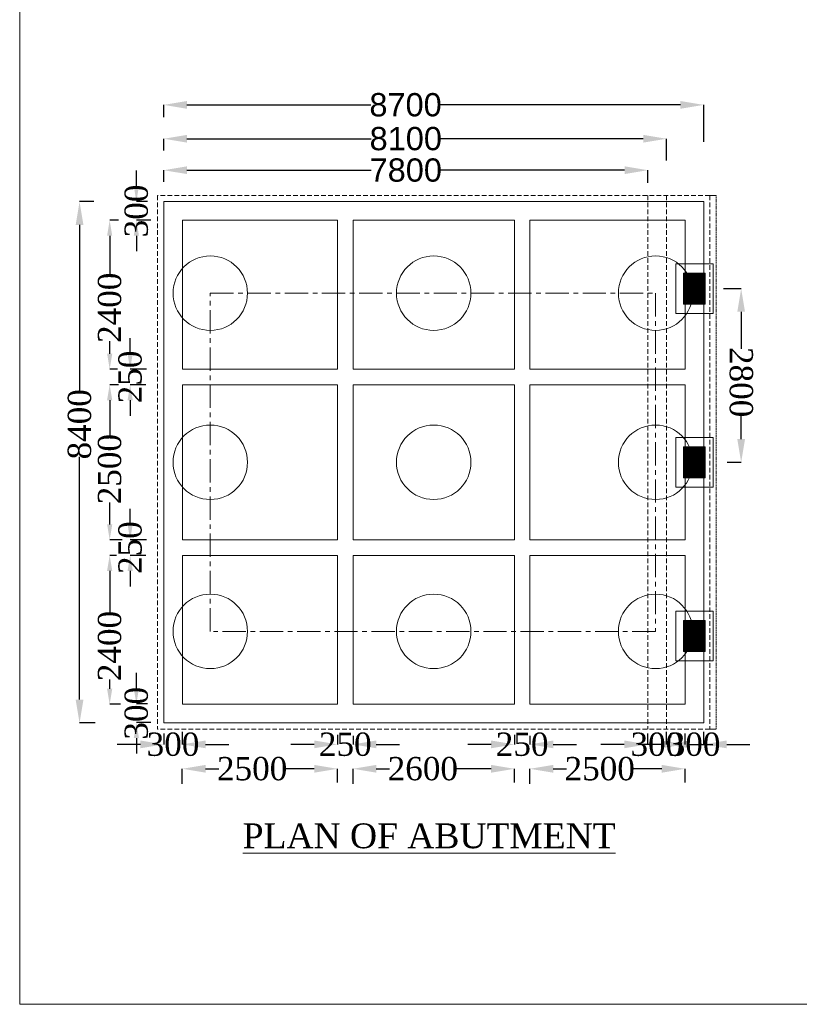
# Model space of a CAD drawing. Header units: millimetres. Extents: x 103078 to 28190236, y -3207472 to 320261.
# Tile 1 of 15: x 27853119 to 27903360, y -440868 to -377406. Entities that reach past the tile are written whole.
import ezdxf

# ---------------------------------------------------------------- set-up
doc = ezdxf.new("R2010")
doc.units = ezdxf.units.MM
doc.header["$LTSCALE"] = 60
doc.header["$MEASUREMENT"] = 0
doc.linetypes.add('CENTER', pattern=[2, 1.25, -0.25, 0.25, -0.25])
doc.linetypes.add('HIDDEN', pattern=[0.375, 0.25, -0.125])
doc.styles.add('PDF Arial Bold', font='times.ttf')
doc.dimstyles.get("Standard").update_dxf_attribs({"dimtxt": 400, "dimasz": 215, "dimexe": 0.18, "dimexo": 0.0625, "dimgap": 0.09, "dimtad": 0, "dimtih": 1, "dimtoh": 1, "dimdec": 0, "dimzin": 4, "dimdsep": 46, "dimtxsty": 'Standard', "dimblk": 'OPEN90', "dimcen": 0, "dimadec": 0, "dimazin": 1, "dimtfac": 1, "dimtdec": 0, "dimtix": 1, "dimtofl": 0, "dimtmove": 0, "dimatfit": 3, "dimldrblk": 'OPEN30', "dimfxl": 1, "dimtolj": 1, "dimtzin": 0, "dimarcsym": 0})

# ---------------------------------------------------------------- blocks, each defined once
blk = doc.blocks.new('*D6198')
at = {"color": 0, "linetype": 'Continuous', "lineweight": -2, "ltscale": 2, "transparency": 16777216}
for p, q in [((27860638, -388135), (27860638, -387135)), ((27861348, -389135), (27860637, -389135)), ((27861581, -390333), (27860637, -390333)), ((27860638, -391333), (27860638, -392333))]:
    blk.add_line(p, q, dxfattribs=at)
at = {"color": 0, "linetype": 'Continuous', "lineweight": 9, "ltscale": 2, "transparency": 16777216}
for points in [[(27860471, -388135), (27860804, -388135), (27860638, -389135)], [(27860471, -391333), (27860804, -391333), (27860638, -390333)]]:
    blk.add_solid(points, dxfattribs=at)
at = {"layer": 'Defpoints', "color": 0, "linetype": 'Continuous', "lineweight": 9, "ltscale": 2, "transparency": 16777216}
for p in [(27861348, -389135), (27860638, -390333), (27861581, -390333)]:
    blk.add_point(p, dxfattribs=at)
at = {"color": 0, "linetype": 'Continuous', "lineweight": 9, "ltscale": 2, "transparency": 16777216, "insert": (27860638, -389734), "char_height": 1500, "attachment_point": 5, "rotation": 90, "style": 'PDF Arial Bold'}
blk.add_mtext('\\A1;300', dxfattribs=at)
blk = doc.blocks.new('*D6199')
at = {"color": 0, "linetype": 'Continuous', "lineweight": -2, "ltscale": 2, "transparency": 16777216}
for p, q in [((27860638, -420511), (27860638, -419511)), ((27861348, -421511), (27860637, -421511)), ((27861581, -422709), (27860637, -422709)), ((27860638, -423709), (27860638, -424709))]:
    blk.add_line(p, q, dxfattribs=at)
at = {"color": 0, "linetype": 'Continuous', "lineweight": 9, "ltscale": 2, "transparency": 16777216}
for points in [[(27860471, -420511), (27860804, -420511), (27860638, -421511)], [(27860471, -423709), (27860804, -423709), (27860638, -422709)]]:
    blk.add_solid(points, dxfattribs=at)
at = {"layer": 'Defpoints', "color": 0, "linetype": 'Continuous', "lineweight": 9, "ltscale": 2, "transparency": 16777216}
for p in [(27861348, -421511), (27860638, -422709), (27861581, -422709)]:
    blk.add_point(p, dxfattribs=at)
at = {"color": 0, "linetype": 'Continuous', "lineweight": 9, "ltscale": 2, "transparency": 16777216, "insert": (27860638, -422110), "char_height": 1500, "attachment_point": 5, "rotation": 90, "style": 'PDF Arial Bold'}
blk.add_mtext('\\A1;300', dxfattribs=at)
blk = doc.blocks.new('*D6200')
at = {"color": 0, "linetype": 'Continuous', "lineweight": -2, "ltscale": 2, "transparency": 16777216}
for p, q in [((27860238, -398933), (27860238, -397933)), ((27861288, -399933), (27860237, -399933)), ((27861242, -400933), (27860237, -400933)), ((27860238, -401933), (27860238, -402933))]:
    blk.add_line(p, q, dxfattribs=at)
at = {"color": 0, "linetype": 'Continuous', "lineweight": 9, "ltscale": 2, "transparency": 16777216}
for points in [[(27860071, -398933), (27860404, -398933), (27860238, -399933)], [(27860071, -401933), (27860404, -401933), (27860238, -400933)]]:
    blk.add_solid(points, dxfattribs=at)
at = {"layer": 'Defpoints', "color": 0, "linetype": 'Continuous', "lineweight": 9, "ltscale": 2, "transparency": 16777216}
for p in [(27861288, -399933), (27860238, -400933), (27861242, -400933)]:
    blk.add_point(p, dxfattribs=at)
at = {"color": 0, "linetype": 'Continuous', "lineweight": 9, "ltscale": 2, "transparency": 16777216, "insert": (27860238, -400433), "char_height": 1500, "attachment_point": 5, "rotation": 90, "style": 'PDF Arial Bold'}
blk.add_mtext('\\A1;250', dxfattribs=at)
blk = doc.blocks.new('*D6201')
at = {"color": 0, "linetype": 'Continuous', "lineweight": -2, "ltscale": 2, "transparency": 16777216}
for p, q in [((27857888, -389133), (27856978, -389133)), ((27856978, -390633), (27856978, -401375)), ((27856978, -421233), (27856978, -405592)), ((27857992, -422733), (27856978, -422733))]:
    blk.add_line(p, q, dxfattribs=at)
at = {"color": 0, "linetype": 'Continuous', "lineweight": 9, "ltscale": 2, "transparency": 16777216}
for points in [[(27856728, -390633), (27857228, -390633), (27856978, -389133)], [(27856728, -421233), (27857228, -421233), (27856978, -422733)]]:
    blk.add_solid(points, dxfattribs=at)
at = {"layer": 'Defpoints', "color": 0, "linetype": 'Continuous', "lineweight": 9, "ltscale": 2, "transparency": 16777216}
for p in [(27857888, -389133), (27856978, -422733), (27857992, -422733)]:
    blk.add_point(p, dxfattribs=at)
at = {"color": 0, "linetype": 'Continuous', "lineweight": 9, "ltscale": 2, "transparency": 16777216, "insert": (27856978, -403484), "char_height": 1500, "attachment_point": 5, "rotation": 90, "style": 'PDF Arial Bold'}
blk.add_mtext('\\A1;8400', dxfattribs=at)
blk = doc.blocks.new('*D6202')
at = {"color": 0, "linetype": 'Continuous', "lineweight": -2, "ltscale": 2, "transparency": 16777216}
for p, q in [((27859496, -390333), (27858918, -390333)), ((27858918, -391333), (27858918, -393823)), ((27858918, -398933), (27858918, -398126)), ((27859423, -399933), (27858918, -399933))]:
    blk.add_line(p, q, dxfattribs=at)
at = {"color": 0, "linetype": 'Continuous', "lineweight": 9, "ltscale": 2, "transparency": 16777216}
for points in [[(27858752, -391333), (27859085, -391333), (27858918, -390333)], [(27858752, -398933), (27859085, -398933), (27858918, -399933)]]:
    blk.add_solid(points, dxfattribs=at)
at = {"layer": 'Defpoints', "color": 0, "linetype": 'Continuous', "lineweight": 9, "ltscale": 2, "transparency": 16777216}
for p in [(27859496, -390333), (27858918, -399933), (27859423, -399933)]:
    blk.add_point(p, dxfattribs=at)
at = {"color": 0, "linetype": 'Continuous', "lineweight": 9, "ltscale": 2, "transparency": 16777216, "insert": (27858918, -395975), "char_height": 1500, "attachment_point": 5, "rotation": 90, "style": 'PDF Arial Bold'}
blk.add_mtext('\\A1;2400', dxfattribs=at)
blk = doc.blocks.new('*D6203')
at = {"color": 0, "linetype": 'Continuous', "lineweight": -2, "ltscale": 2, "transparency": 16777216}
for p, q in [((27859485, -400933), (27858918, -400933)), ((27858918, -401933), (27858918, -404223)), ((27858918, -409933), (27858918, -408526)), ((27859729, -410933), (27858918, -410933))]:
    blk.add_line(p, q, dxfattribs=at)
at = {"color": 0, "linetype": 'Continuous', "lineweight": 9, "ltscale": 2, "transparency": 16777216}
for points in [[(27858752, -401933), (27859085, -401933), (27858918, -400933)], [(27858752, -409933), (27859085, -409933), (27858918, -410933)]]:
    blk.add_solid(points, dxfattribs=at)
at = {"layer": 'Defpoints', "color": 0, "linetype": 'Continuous', "lineweight": 9, "ltscale": 2, "transparency": 16777216}
for p in [(27859485, -400933), (27858918, -410933), (27859729, -410933)]:
    blk.add_point(p, dxfattribs=at)
at = {"color": 0, "linetype": 'Continuous', "lineweight": 9, "ltscale": 2, "transparency": 16777216, "insert": (27858918, -406375), "char_height": 1500, "attachment_point": 5, "rotation": 90, "style": 'PDF Arial Bold'}
blk.add_mtext('\\A1;2500', dxfattribs=at)
blk = doc.blocks.new('*D6204')
at = {"color": 0, "linetype": 'Continuous', "lineweight": -2, "ltscale": 2, "transparency": 16777216}
for p, q in [((27859361, -411933), (27858918, -411933)), ((27858918, -412933), (27858918, -415623)), ((27858918, -420533), (27858918, -419926)), ((27859608, -421533), (27858918, -421533))]:
    blk.add_line(p, q, dxfattribs=at)
at = {"color": 0, "linetype": 'Continuous', "lineweight": 9, "ltscale": 2, "transparency": 16777216}
for points in [[(27858752, -412933), (27859085, -412933), (27858918, -411933)], [(27858752, -420533), (27859085, -420533), (27858918, -421533)]]:
    blk.add_solid(points, dxfattribs=at)
at = {"layer": 'Defpoints', "color": 0, "linetype": 'Continuous', "lineweight": 9, "ltscale": 2, "transparency": 16777216}
for p in [(27859361, -411933), (27858918, -421533), (27859608, -421533)]:
    blk.add_point(p, dxfattribs=at)
at = {"color": 0, "linetype": 'Continuous', "lineweight": 9, "ltscale": 2, "transparency": 16777216, "insert": (27858918, -417775), "char_height": 1500, "attachment_point": 5, "rotation": 90, "style": 'PDF Arial Bold'}
blk.add_mtext('\\A1;2400', dxfattribs=at)
blk = doc.blocks.new('*D6205')
at = {"color": 0, "linetype": 'Continuous', "lineweight": -2, "ltscale": 2, "transparency": 16777216}
for p, q in [((27862400, -423424), (27862400, -424115)), ((27863600, -423309), (27863600, -424115)), ((27860900, -424115), (27859400, -424115)), ((27865100, -424115), (27866600, -424115))]:
    blk.add_line(p, q, dxfattribs=at)
at = {"color": 0, "linetype": 'Continuous', "lineweight": 9, "ltscale": 2, "transparency": 16777216}
for points in [[(27860900, -423865), (27860900, -424365), (27862400, -424115)], [(27865100, -423865), (27865100, -424365), (27863600, -424115)]]:
    blk.add_solid(points, dxfattribs=at)
at = {"layer": 'Defpoints', "color": 0, "linetype": 'Continuous', "lineweight": 9, "ltscale": 2, "transparency": 16777216}
for p in [(27862400, -423424), (27863600, -423309), (27863600, -424115)]:
    blk.add_point(p, dxfattribs=at)
at = {"color": 0, "linetype": 'Continuous', "lineweight": 9, "ltscale": 2, "transparency": 16777216, "insert": (27863000, -424115), "char_height": 1500, "attachment_point": 5, "style": 'PDF Arial Bold'}
blk.add_mtext('\\A1;300', dxfattribs=at)
blk = doc.blocks.new('*D6206')
at = {"color": 0, "linetype": 'Continuous', "lineweight": -2, "ltscale": 2, "transparency": 16777216}
for p, q in [((27895980, -423424), (27895980, -424115)), ((27897180, -423309), (27897180, -424115)), ((27894480, -424115), (27892980, -424115)), ((27898680, -424115), (27900180, -424115))]:
    blk.add_line(p, q, dxfattribs=at)
at = {"color": 0, "linetype": 'Continuous', "lineweight": 9, "ltscale": 2, "transparency": 16777216}
for points in [[(27894480, -423865), (27894480, -424365), (27895980, -424115)], [(27898680, -423865), (27898680, -424365), (27897180, -424115)]]:
    blk.add_solid(points, dxfattribs=at)
at = {"layer": 'Defpoints', "color": 0, "linetype": 'Continuous', "lineweight": 9, "ltscale": 2, "transparency": 16777216}
for p in [(27895980, -423424), (27897180, -423309), (27897180, -424115)]:
    blk.add_point(p, dxfattribs=at)
at = {"color": 0, "linetype": 'Continuous', "lineweight": 9, "ltscale": 2, "transparency": 16777216, "insert": (27896580, -424115), "char_height": 1500, "attachment_point": 5, "style": 'PDF Arial Bold'}
blk.add_mtext('\\A1;300', dxfattribs=at)
blk = doc.blocks.new('*D6207')
at = {"color": 0, "linetype": 'Continuous', "lineweight": -2, "ltscale": 2, "transparency": 16777216}
for p, q in [((27873600, -423501), (27873600, -424115)), ((27874600, -423559), (27874600, -424115)), ((27872100, -424115), (27870600, -424115)), ((27876100, -424115), (27877600, -424115))]:
    blk.add_line(p, q, dxfattribs=at)
at = {"color": 0, "linetype": 'Continuous', "lineweight": 9, "ltscale": 2, "transparency": 16777216}
for points in [[(27872100, -423865), (27872100, -424365), (27873600, -424115)], [(27876100, -423865), (27876100, -424365), (27874600, -424115)]]:
    blk.add_solid(points, dxfattribs=at)
at = {"layer": 'Defpoints', "color": 0, "linetype": 'Continuous', "lineweight": 9, "ltscale": 2, "transparency": 16777216}
for p in [(27873600, -423501), (27874600, -423559), (27874600, -424115)]:
    blk.add_point(p, dxfattribs=at)
at = {"color": 0, "linetype": 'Continuous', "lineweight": 9, "ltscale": 2, "transparency": 16777216, "insert": (27874100, -424115), "char_height": 1500, "attachment_point": 5, "style": 'PDF Arial Bold'}
blk.add_mtext('\\A1;250', dxfattribs=at)
blk = doc.blocks.new('*D6208')
at = {"color": 0, "linetype": 'Continuous', "lineweight": -2, "ltscale": 2, "transparency": 16777216}
for p, q in [((27885000, -423501), (27885000, -424115)), ((27886000, -423559), (27886000, -424115)), ((27883500, -424115), (27882000, -424115)), ((27887500, -424115), (27889000, -424115))]:
    blk.add_line(p, q, dxfattribs=at)
at = {"color": 0, "linetype": 'Continuous', "lineweight": 9, "ltscale": 2, "transparency": 16777216}
for points in [[(27883500, -423865), (27883500, -424365), (27885000, -424115)], [(27887500, -423865), (27887500, -424365), (27886000, -424115)]]:
    blk.add_solid(points, dxfattribs=at)
at = {"layer": 'Defpoints', "color": 0, "linetype": 'Continuous', "lineweight": 9, "ltscale": 2, "transparency": 16777216}
for p in [(27885000, -423501), (27886000, -423559), (27886000, -424115)]:
    blk.add_point(p, dxfattribs=at)
at = {"color": 0, "linetype": 'Continuous', "lineweight": 9, "ltscale": 2, "transparency": 16777216, "insert": (27885500, -424115), "char_height": 1500, "attachment_point": 5, "style": 'PDF Arial Bold'}
blk.add_mtext('\\A1;250', dxfattribs=at)
blk = doc.blocks.new('*D6209')
at = {"color": 0, "linetype": 'Continuous', "lineweight": -2, "ltscale": 2, "transparency": 16777216}
for p, q in [((27863600, -426660), (27863600, -425689)), ((27865100, -425689), (27865948, -425689)), ((27872100, -425689), (27870251, -425689)), ((27873600, -426577), (27873600, -425689))]:
    blk.add_line(p, q, dxfattribs=at)
at = {"color": 0, "linetype": 'Continuous', "lineweight": 9, "ltscale": 2, "transparency": 16777216}
for points in [[(27865100, -425439), (27865100, -425939), (27863600, -425689)], [(27872100, -425439), (27872100, -425939), (27873600, -425689)]]:
    blk.add_solid(points, dxfattribs=at)
at = {"layer": 'Defpoints', "color": 0, "linetype": 'Continuous', "lineweight": 9, "ltscale": 2, "transparency": 16777216}
for p in [(27863600, -425689), (27863600, -426660), (27873600, -426577)]:
    blk.add_point(p, dxfattribs=at)
at = {"color": 0, "linetype": 'Continuous', "lineweight": 9, "ltscale": 2, "transparency": 16777216, "insert": (27868099, -425689), "char_height": 1500, "attachment_point": 5, "style": 'PDF Arial Bold'}
blk.add_mtext('\\A1;2500', dxfattribs=at)
blk = doc.blocks.new('*D6210')
at = {"color": 0, "linetype": 'Continuous', "lineweight": -2, "ltscale": 2, "transparency": 16777216}
for p, q in [((27874600, -426660), (27874600, -425689)), ((27876100, -425689), (27876948, -425689)), ((27883500, -425689), (27881251, -425689)), ((27885000, -426577), (27885000, -425689))]:
    blk.add_line(p, q, dxfattribs=at)
at = {"color": 0, "linetype": 'Continuous', "lineweight": 9, "ltscale": 2, "transparency": 16777216}
for points in [[(27876100, -425439), (27876100, -425939), (27874600, -425689)], [(27883500, -425439), (27883500, -425939), (27885000, -425689)]]:
    blk.add_solid(points, dxfattribs=at)
at = {"layer": 'Defpoints', "color": 0, "linetype": 'Continuous', "lineweight": 9, "ltscale": 2, "transparency": 16777216}
for p in [(27874600, -425689), (27874600, -426660), (27885000, -426577)]:
    blk.add_point(p, dxfattribs=at)
at = {"color": 0, "linetype": 'Continuous', "lineweight": 9, "ltscale": 2, "transparency": 16777216, "insert": (27879099, -425689), "char_height": 1500, "attachment_point": 5, "style": 'PDF Arial Bold'}
blk.add_mtext('\\A1;2600', dxfattribs=at)
blk = doc.blocks.new('*D6211')
at = {"color": 0, "linetype": 'Continuous', "lineweight": -2, "ltscale": 2, "transparency": 16777216}
for p, q in [((27886000, -426660), (27886000, -425689)), ((27887500, -425689), (27888348, -425689)), ((27894500, -425689), (27892651, -425689)), ((27896000, -426577), (27896000, -425689))]:
    blk.add_line(p, q, dxfattribs=at)
at = {"color": 0, "linetype": 'Continuous', "lineweight": 9, "ltscale": 2, "transparency": 16777216}
for points in [[(27887500, -425439), (27887500, -425939), (27886000, -425689)], [(27894500, -425439), (27894500, -425939), (27896000, -425689)]]:
    blk.add_solid(points, dxfattribs=at)
at = {"layer": 'Defpoints', "color": 0, "linetype": 'Continuous', "lineweight": 9, "ltscale": 2, "transparency": 16777216}
for p in [(27886000, -425689), (27886000, -426660), (27896000, -426577)]:
    blk.add_point(p, dxfattribs=at)
at = {"color": 0, "linetype": 'Continuous', "lineweight": 9, "ltscale": 2, "transparency": 16777216, "insert": (27890499, -425689), "char_height": 1500, "attachment_point": 5, "style": 'PDF Arial Bold'}
blk.add_mtext('\\A1;2500', dxfattribs=at)
blk = doc.blocks.new('*D6212')
at = {"color": 0, "linetype": 'Continuous', "lineweight": -2, "ltscale": 2, "transparency": 16777216}
for p, q in [((27862400, -387865), (27862400, -387106)), ((27863900, -387107), (27875769, -387107)), ((27892100, -387107), (27880232, -387107)), ((27893600, -387919), (27893600, -387106))]:
    blk.add_line(p, q, dxfattribs=at)
at = {"color": 0, "linetype": 'Continuous', "lineweight": 9, "ltscale": 2, "transparency": 16777216}
for points in [[(27863900, -386857), (27863900, -387357), (27862400, -387107)], [(27892100, -386857), (27892100, -387357), (27893600, -387107)]]:
    blk.add_solid(points, dxfattribs=at)
at = {"layer": 'Defpoints', "color": 0, "linetype": 'Continuous', "lineweight": 9, "ltscale": 2, "transparency": 16777216}
for p in [(27893600, -387107), (27862400, -387865), (27893600, -387919)]:
    blk.add_point(p, dxfattribs=at)
at = {"color": 0, "linetype": 'Continuous', "lineweight": 9, "ltscale": 2, "transparency": 16777216, "insert": (27878000, -387107), "char_height": 1500, "attachment_point": 5, "style": 'PDF Arial Bold'}
blk.add_mtext('\\A1;{\\fArial|b0|i0|c0|p34;7800}', dxfattribs=at)
blk = doc.blocks.new('*D6213')
at = {"color": 0, "linetype": 'Continuous', "lineweight": -2, "ltscale": 2, "transparency": 16777216}
for p, q in [((27862400, -383690), (27862400, -382897)), ((27863900, -382897), (27875748, -382897)), ((27895700, -382897), (27880224, -382897)), ((27897200, -385268), (27897200, -382897))]:
    blk.add_line(p, q, dxfattribs=at)
at = {"color": 0, "linetype": 'Continuous', "lineweight": 9, "ltscale": 2, "transparency": 16777216}
for points in [[(27863900, -382647), (27863900, -383147), (27862400, -382897)], [(27895700, -382647), (27895700, -383147), (27897200, -382897)]]:
    blk.add_solid(points, dxfattribs=at)
at = {"layer": 'Defpoints', "color": 0, "linetype": 'Continuous', "lineweight": 9, "ltscale": 2, "transparency": 16777216}
for p in [(27897200, -382897), (27862400, -383690), (27897200, -385268)]:
    blk.add_point(p, dxfattribs=at)
at = {"color": 0, "linetype": 'Continuous', "lineweight": 9, "ltscale": 2, "transparency": 16777216, "insert": (27877986, -382897), "char_height": 1500, "attachment_point": 5, "style": 'PDF Arial Bold'}
blk.add_mtext('\\A1;{\\fArial|b0|i0|c0|p34;8700}', dxfattribs=at)
blk = doc.blocks.new('*D6214')
at = {"color": 0, "linetype": 'Continuous', "lineweight": -2, "ltscale": 2, "transparency": 16777216}
for p, q in [((27862400, -385838), (27862400, -385080)), ((27863900, -385080), (27875762, -385080)), ((27893300, -385080), (27880239, -385080)), ((27894800, -386472), (27894800, -385080))]:
    blk.add_line(p, q, dxfattribs=at)
at = {"color": 0, "linetype": 'Continuous', "lineweight": 9, "ltscale": 2, "transparency": 16777216}
for points in [[(27863900, -384830), (27863900, -385330), (27862400, -385080)], [(27893300, -384830), (27893300, -385330), (27894800, -385080)]]:
    blk.add_solid(points, dxfattribs=at)
at = {"layer": 'Defpoints', "color": 0, "linetype": 'Continuous', "lineweight": 9, "ltscale": 2, "transparency": 16777216}
for p in [(27894800, -385080), (27862400, -385838), (27894800, -386472)]:
    blk.add_point(p, dxfattribs=at)
at = {"color": 0, "linetype": 'Continuous', "lineweight": 9, "ltscale": 2, "transparency": 16777216, "insert": (27878000, -385080), "char_height": 1500, "attachment_point": 5, "style": 'PDF Arial Bold'}
blk.add_mtext('\\A1;{\\fArial|b0|i0|c0|p34;8100}', dxfattribs=at)
blk = doc.blocks.new('*D6215')
at = {"color": 0, "linetype": 'Continuous', "lineweight": -2, "ltscale": 2, "transparency": 16777216}
for p, q in [((27898468, -394735), (27899615, -394735)), ((27899614, -396235), (27899614, -398616)), ((27899614, -404435), (27899614, -402919)), ((27898708, -405935), (27899615, -405935))]:
    blk.add_line(p, q, dxfattribs=at)
at = {"color": 0, "linetype": 'Continuous', "lineweight": 9, "ltscale": 2, "transparency": 16777216}
for points in [[(27899364, -396235), (27899864, -396235), (27899614, -394735)], [(27899364, -404435), (27899864, -404435), (27899614, -405935)]]:
    blk.add_solid(points, dxfattribs=at)
at = {"layer": 'Defpoints', "color": 0, "linetype": 'Continuous', "lineweight": 9, "ltscale": 2, "transparency": 16777216}
for p in [(27898468, -394735), (27898707, -405935), (27899614, -405935)]:
    blk.add_point(p, dxfattribs=at)
at = {"color": 0, "linetype": 'Continuous', "lineweight": 9, "ltscale": 2, "transparency": 16777216, "insert": (27899614, -400768), "char_height": 1500, "attachment_point": 5, "rotation": 270, "style": 'PDF Arial Bold'}
blk.add_mtext('\\A1;2800', dxfattribs=at)
blk = doc.blocks.new('*D6217')
at = {"color": 0, "linetype": 'Continuous', "lineweight": -2, "ltscale": 2, "transparency": 16777216}
for p, q in [((27893580, -423424), (27893580, -424115)), ((27894780, -423309), (27894780, -424115)), ((27892080, -424115), (27890580, -424115)), ((27896280, -424115), (27897780, -424115))]:
    blk.add_line(p, q, dxfattribs=at)
at = {"color": 0, "linetype": 'Continuous', "lineweight": 9, "ltscale": 2, "transparency": 16777216}
for points in [[(27892080, -423865), (27892080, -424365), (27893580, -424115)], [(27896280, -423865), (27896280, -424365), (27894780, -424115)]]:
    blk.add_solid(points, dxfattribs=at)
at = {"layer": 'Defpoints', "color": 0, "linetype": 'Continuous', "lineweight": 9, "ltscale": 2, "transparency": 16777216}
for p in [(27893580, -423424), (27894780, -423309), (27894780, -424115)]:
    blk.add_point(p, dxfattribs=at)
at = {"color": 0, "linetype": 'Continuous', "lineweight": 9, "ltscale": 2, "transparency": 16777216, "insert": (27894180, -424115), "char_height": 1500, "attachment_point": 5, "style": 'PDF Arial Bold'}
blk.add_mtext('\\A1;300', dxfattribs=at)
blk = doc.blocks.new('*D6335')
at = {"color": 0, "linetype": 'Continuous', "lineweight": -2, "ltscale": 2, "transparency": 16777216}
for p, q in [((27860238, -409933), (27860238, -408933)), ((27861288, -410933), (27860237, -410933)), ((27861242, -411933), (27860237, -411933)), ((27860238, -412933), (27860238, -413933))]:
    blk.add_line(p, q, dxfattribs=at)
at = {"color": 0, "linetype": 'Continuous', "lineweight": 9, "ltscale": 2, "transparency": 16777216}
for points in [[(27860071, -409933), (27860404, -409933), (27860238, -410933)], [(27860071, -412933), (27860404, -412933), (27860238, -411933)]]:
    blk.add_solid(points, dxfattribs=at)
at = {"layer": 'Defpoints', "color": 0, "linetype": 'Continuous', "lineweight": 9, "ltscale": 2, "transparency": 16777216}
for p in [(27861288, -410933), (27860238, -411933), (27861242, -411933)]:
    blk.add_point(p, dxfattribs=at)
at = {"color": 0, "linetype": 'Continuous', "lineweight": 9, "ltscale": 2, "transparency": 16777216, "insert": (27860238, -411433), "char_height": 1500, "attachment_point": 5, "rotation": 90, "style": 'PDF Arial Bold'}
blk.add_mtext('\\A1;250', dxfattribs=at)

msp = doc.modelspace()

# ---------------------------------------------------------------- hatches: boundary and pattern name
at = {"linetype": 'Continuous', "lineweight": 9, "ltscale": 2}
h = msp.add_hatch(dxfattribs=at)
h.set_pattern_fill('ANSI31', scale=4, angle=180)
h.set_pattern_definition([(225, (113969016.37157, -1077268.6187), (0.3535533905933, -0.3535533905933), [])])
h.paths.add_polyline_path([(27895900.4, -395734.6), (27897300.4, -395734.6), (27897300.4, -393734.6), (27895900.4, -393734.6)])
h = msp.add_hatch(dxfattribs=at)
h.set_pattern_fill('ANSI31', scale=4, angle=180)
h.set_pattern_definition([(225, (113969016.37157, -1088468.6187), (0.3535533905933, -0.3535533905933), [])])
h.paths.add_polyline_path([(27895900.4, -406934.6), (27897300.4, -406934.6), (27897300.4, -404934.6), (27895900.4, -404934.6)])
h = msp.add_hatch(dxfattribs=at)
h.set_pattern_fill('ANSI31', scale=4, angle=180)
h.set_pattern_definition([(225, (113969016.37157, -1099668.6187), (0.3535533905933, -0.3535533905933), [])])
h.paths.add_polyline_path([(27895900.4, -418134.6), (27897300.4, -418134.6), (27897300.4, -416134.6), (27895900.4, -416134.6)])

# ---------------------------------------------------------------- linework, layer by layer
at = {"color": 7, "linetype": 'HIDDEN', "lineweight": 9, "ltscale": 20}
for p, q in [((27862000.4, -388732.6), (27862000.4, -423132.6)), ((27897600.4, -388732.6), (27862000.4, -388732.6)), ((27893600.4, -388732.6), (27893600.4, -423132.6)), ((27894800.4, -388732.6), (27894800.4, -423132.6)), ((27897600.4, -388732.6), (27897600.4, -423132.6)), ((27897600.4, -423132.6), (27862000.4, -423132.6))]:
    msp.add_line(p, q, dxfattribs=at)
at = {"color": 7, "linetype": 'Continuous', "lineweight": 9, "ltscale": 2}
for p, q in [((27897600.4, -388732.6), (27898000.4, -388732.6)), ((27862400.4, -389132.6), (27897200.4, -389132.6)), ((27862400.4, -389132.6), (27862400.4, -422732.6)), ((27897200.4, -389132.6), (27897200.4, -422732.6)), ((27895400.4, -396334.6), (27895400.4, -393134.6)), ((27895400.4, -393134.6), (27897800.4, -393134.6)), ((27897800.4, -393134.6), (27897800.4, -396334.6)), ((27895900.4, -395734.6), (27895900.4, -393734.6)), ((27895900.4, -393734.6), (27897300.4, -393734.6)), ((27897300.4, -393734.6), (27897300.4, -395734.6)), ((27897300.4, -395734.6), (27895900.4, -395734.6)), ((27897800.4, -396334.6), (27895400.4, -396334.6)), ((27895400.4, -407534.6), (27895400.4, -404334.6)), ((27895400.4, -404334.6), (27897800.4, -404334.6)), ((27897800.4, -404334.6), (27897800.4, -407534.6)), ((27895900.4, -406934.6), (27895900.4, -404934.6)), ((27895900.4, -404934.6), (27897300.4, -404934.6)), ((27897300.4, -404934.6), (27897300.4, -406934.6)), ((27897300.4, -406934.6), (27895900.4, -406934.6)), ((27897800.4, -407534.6), (27895400.4, -407534.6)), ((27895400.4, -418734.6), (27895400.4, -415534.6)), ((27895400.4, -415534.6), (27897800.4, -415534.6)), ((27897800.4, -415534.6), (27897800.4, -418734.6)), ((27895900.4, -418134.6), (27895900.4, -416134.6)), ((27895900.4, -416134.6), (27897300.4, -416134.6)), ((27897300.4, -416134.6), (27897300.4, -418134.6)), ((27897300.4, -418134.6), (27895900.4, -418134.6)), ((27897800.4, -418734.6), (27895400.4, -418734.6)), ((27862400.4, -422732.6), (27897200.4, -422732.6)), ((27897600.4, -423132.6), (27898000.4, -423132.6))]:
    msp.add_line(p, q, dxfattribs=at)
at = {"color": 7, "linetype": 'HIDDEN', "lineweight": 9, "ltscale": 5}
msp.add_line((27898000.4, -388732.6), (27898000.4, -423132.6), dxfattribs=at)
at = {"color": 7, "linetype": 'Continuous', "lineweight": 9}
for p, q in [((27863600.4, -399932.6), (27863600.4, -390332.6)), ((27873600.4, -390332.6), (27863600.4, -390332.6)), ((27873600.4, -399932.6), (27873600.4, -390332.6)), ((27874600.4, -399932.6), (27874600.4, -390332.6)), ((27885000.4, -390332.6), (27874600.4, -390332.6)), ((27885000.4, -399932.6), (27885000.4, -390332.6)), ((27886000.4, -399932.6), (27886000.4, -390332.6)), ((27896000.4, -390332.6), (27886000.4, -390332.6)), ((27896000.4, -399932.6), (27896000.4, -390332.6)), ((27873600.4, -399932.6), (27863600.4, -399932.6)), ((27885000.4, -399932.6), (27874600.4, -399932.6)), ((27896000.4, -399932.6), (27886000.4, -399932.6)), ((27863600.4, -404345.2), (27863600.4, -400932.6)), ((27873600.4, -400932.6), (27863600.4, -400932.6)), ((27873600.4, -410932.6), (27873600.4, -400932.6)), ((27874600.4, -410932.6), (27874600.4, -400932.6)), ((27885000.4, -400932.6), (27874600.4, -400932.6)), ((27885000.4, -410932.6), (27885000.4, -400932.6)), ((27886000.4, -410932.6), (27886000.4, -400932.6)), ((27896000.4, -400932.6), (27886000.4, -400932.6)), ((27896000.4, -410932.6), (27896000.4, -400932.6)), ((27863600.4, -410932.6), (27863600.4, -404345.2)), ((27873600.4, -410932.6), (27863600.4, -410932.6)), ((27885000.4, -410932.6), (27874600.4, -410932.6)), ((27896000.4, -410932.6), (27886000.4, -410932.6)), ((27863600.4, -418420.1), (27863600.4, -411932.6)), ((27873600.4, -411932.6), (27863600.4, -411932.6)), ((27873600.4, -421532.6), (27873600.4, -411932.6)), ((27874600.4, -421532.6), (27874600.4, -411932.6)), ((27885000.4, -411932.6), (27874600.4, -411932.6)), ((27885000.4, -421532.6), (27885000.4, -411932.6)), ((27886000.4, -421532.6), (27886000.4, -411932.6)), ((27896000.4, -411932.6), (27886000.4, -411932.6)), ((27896000.4, -421532.6), (27896000.4, -411932.6)), ((27863600.4, -421532.6), (27863600.4, -418420.1)), ((27873600.4, -421532.6), (27863600.4, -421532.6)), ((27885000.4, -421532.6), (27874600.4, -421532.6)), ((27896000.4, -421532.6), (27886000.4, -421532.6)), ((27896600.4, -422732.6), (27862400.4, -422732.6))]:
    msp.add_line(p, q, dxfattribs=at)
at = {"color": 7, "linetype": 'CENTER', "lineweight": 9, "ltscale": 20}
for p, q in [((27865400.4, -395032.6), (27894098.4, -395032.6)), ((27865400.4, -416832.6), (27865400.4, -395032.6)), ((27894098.4, -395032.6), (27894098.4, -416832.6)), ((27894098.4, -416832.6), (27865400.4, -416832.6))]:
    msp.add_line(p, q, dxfattribs=at)
at = {"color": 7, "linetype": 'Continuous', "lineweight": 9, "ltscale": 2}
msp.add_lwpolyline([(28190236.3, -440868.5), (27853119.3, -440868.5), (27853119.3, -200975.5), (28190236.3, -200975.5)], close=True, dxfattribs=at)
for centre in [(27865400.4, -395032.6), (27879800.4, -395032.6), (27894098.4, -395032.6), (27865400.4, -405932.6), (27879800.4, -405932.6), (27894098.4, -405932.6), (27865400.4, -416832.6), (27879800.4, -416832.6), (27894098.4, -416832.6)]:
    msp.add_circle(centre, 2400, dxfattribs=at)

# ---------------------------------------------------------------- texts
at = {"linetype": 'Continuous', "lineweight": 9, "insert": (27867491.1, -429207.7), "char_height": 1600, "width": 31874.716, "attachment_point": 1}
msp.add_mtext('{\\fTimes New Roman|b0|i0|c0|p18;\\LPLAN OF ABUTMENT}', dxfattribs=at)

# ---------------------------------------------------------------- dimensions: what is measured, and where the dimension line sits
at = {"color": 7, "linetype": 'Continuous', "lineweight": 9, "ltscale": 2}
for base, p1, p2, text, picture, middle in [((27897200.4, -382896.7), (27862400.4, -383690.4), (27897200.4, -385267.6), '{\\fArial|b0|i0|c0|p34;8700}', '*D6213', (27877986.1, -382896.7)), ((27894800.4, -385080.3), (27862400.4, -385838.3), (27894800.4, -386471.6), '{\\fArial|b0|i0|c0|p34;8100}', '*D6214', (27878000.4, -385080.3)), ((27893600.4, -387106.6), (27862400.4, -387864.6), (27893600.4, -387919.4), '{\\fArial|b0|i0|c0|p34;7800}', '*D6212', (27878000.4, -387106.6)), ((27863600.4, -425688.9), (27873600.4, -426577.2), (27863600.4, -426659.9), '2500', '*D6209', (27868099.4, -425688.9)), ((27874600.4, -425688.9), (27885000.4, -426577.2), (27874600.4, -426659.9), '2600', '*D6210', (27879099.4, -425688.9)), ((27886000.4, -425688.9), (27896000.4, -426577.2), (27886000.4, -426659.9), '2500', '*D6211', (27890499.4, -425688.9))]:
    dim = msp.add_linear_dim(base=base, p1=p1, p2=p2, text=text, dimstyle='Standard', override={"dimtxt": 1500, "dimasz": 1500, "dimtxsty": 'PDF Arial Bold', "dimfxl": 300}, dxfattribs=at)
    dim.commit()
    dim.dimension.update_dxf_attribs({"geometry": picture, "text_midpoint": middle, "dimtype": 160})
for base, p1, p2, angle, text, override, picture, middle, turn in [((27860637.7, -390332.6), (27861347.7, -389134.6), (27861581, -390332.6), 90, '300', {"dimtxt": 1500, "dimasz": 1000, "dimtxsty": 'PDF Arial Bold', "dimfxl": 300}, '*D6198', (27860637.7, -389733.6), 90), ((27856978.3, -422732.6), (27857888.4, -389132.6), (27857991.9, -422732.6), 270, '8400', {"dimtxt": 1500, "dimasz": 1500, "dimtxsty": 'PDF Arial Bold', "dimfxl": 300}, '*D6201', (27856978.3, -403483.6), 90), ((27858918.4, -399932.6), (27859495.7, -390332.6), (27859422.9, -399932.6), 90, '2400', {"dimtxt": 1500, "dimasz": 1000, "dimtxsty": 'PDF Arial Bold', "dimfxl": 300}, '*D6202', (27858918.4, -395974.6), 90), ((27899614.4, -405934.6), (27898467.9, -394734.6), (27898707.5, -405934.6), 90, '2800', {"dimtxt": 1500, "dimasz": 1500, "dimtxsty": 'PDF Arial Bold', "dimfxl": 300}, '*D6215', (27899614.4, -400767.7), 270), ((27860237.7, -400932.6), (27861288.4, -399932.6), (27861241.9, -400932.6), 90, '250', {"dimtxt": 1500, "dimasz": 1000, "dimtxsty": 'PDF Arial Bold', "dimfxl": 300}, '*D6200', (27860237.7, -400432.6), 90), ((27858918.4, -410932.6), (27859485.4, -400932.6), (27859729, -410932.6), 90, '2500', {"dimtxt": 1500, "dimasz": 1000, "dimtxsty": 'PDF Arial Bold', "dimfxl": 300}, '*D6203', (27858918.4, -406374.6), 90), ((27860237.7, -411932.6), (27861288.4, -410932.6), (27861241.9, -411932.6), 90, '250', {"dimtxt": 1500, "dimasz": 1000, "dimtxsty": 'PDF Arial Bold', "dimfxl": 300}, '*D6335', (27860237.7, -411432.6), 90), ((27858918.4, -421532.6), (27859361.4, -411932.6), (27859608.4, -421532.6), 90, '2400', {"dimtxt": 1500, "dimasz": 1000, "dimtxsty": 'PDF Arial Bold', "dimfxl": 300}, '*D6204', (27858918.4, -417774.6), 90), ((27860637.7, -422708.6), (27861347.7, -421510.6), (27861581, -422708.6), 90, '300', {"dimtxt": 1500, "dimasz": 1000, "dimtxsty": 'PDF Arial Bold', "dimfxl": 300}, '*D6199', (27860637.7, -422109.6), 90)]:
    dim = msp.add_linear_dim(base=base, p1=p1, p2=p2, angle=angle, text=text, dimstyle='Standard', override=override, dxfattribs=at)
    dim.commit()
    dim.dimension.update_dxf_attribs({"geometry": picture, "text_midpoint": middle, "dimtype": 160, "text_rotation": turn})
for base, p1, p2, text, picture, middle in [((27863600.4, -424114.6), (27862400.4, -423424.1), (27863600.4, -423308.6), '300', '*D6205', (27863000.4, -424114.6)), ((27874600.4, -424114.6), (27873600.4, -423500.6), (27874600.4, -423558.6), '250', '*D6207', (27874100.4, -424114.6)), ((27886000.4, -424114.6), (27885000.4, -423500.6), (27886000.4, -423558.6), '250', '*D6208', (27885500.4, -424114.6)), ((27894780.4, -424114.6), (27893580.4, -423424.1), (27894780.4, -423308.6), '300', '*D6217', (27894180.4, -424114.6)), ((27897180.4, -424114.6), (27895980.4, -423424.1), (27897180.4, -423308.6), '300', '*D6206', (27896580.4, -424114.6))]:
    dim = msp.add_linear_dim(base=base, p1=p1, p2=p2, text=text, dimstyle='Standard', override={"dimtxt": 1500, "dimasz": 1500, "dimtxsty": 'PDF Arial Bold', "dimfxl": 300}, dxfattribs=at)
    dim.commit()
    dim.dimension.update_dxf_attribs({"geometry": picture, "text_midpoint": middle})

doc.saveas('drawing.dxf')
